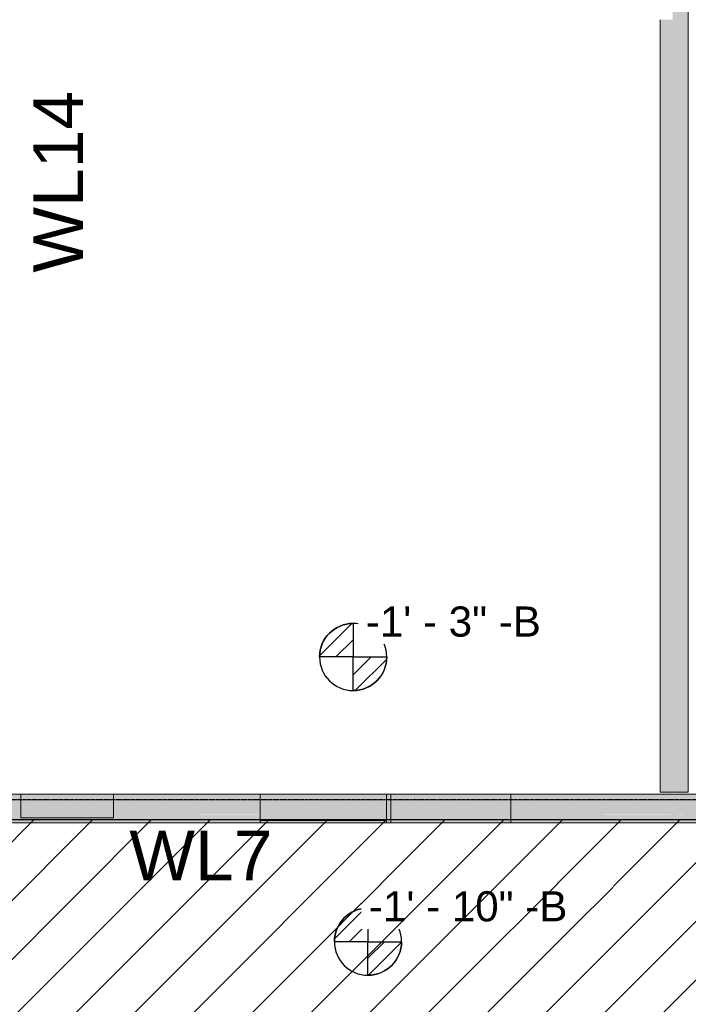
# Model space of a CAD drawing. Header units: inches. Extents: x -4126 to -1814, y 9773 to 12338.
# Tile 86 of 113: x -2710 to -2509, y 11222 to 11518. Entities that reach past the tile are written whole.
import ezdxf

# ---------------------------------------------------------------- set-up
doc = ezdxf.new("R2010")
doc.units = ezdxf.units.IN
doc.header["$MEASUREMENT"] = 0
doc.linetypes.add('Grid Line 1_2_', pattern=[0.875, 0.5, -0.125, 0.125, -0.125])
for name, color, linetype, lineweight in [('A-WALL', 113, 'Continuous', 13), ('G-ANNO-DIMS', 111, 'Continuous', 9), ('I-WALL', 2, 'Continuous', 13), ('S-GRID', 1, 'Continuous', 9)]:
    doc.layers.add(name, color=color, linetype=linetype, lineweight=lineweight)
doc.layers.add('LOAD_HATCH', color=8, linetype='Continuous')
doc.layers.add('loads', color=1, linetype='Continuous')
doc.styles.add('Arial', font='Arial.ttf', dxfattribs={"height": 18})
doc.styles.add('Arial_2', font='arial.ttf', dxfattribs={"height": 9.070866})
pattern_1 = [(315, (27.185, 117.982), (0.027577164, 0.027577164), [])]
pattern_2 = [(315, (27.138, 117.089), (0.027577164, 0.027577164), [])]

# ---------------------------------------------------------------- blocks, each defined once
blk = doc.blocks.new('CTR - 1st Phase - Shell_rvt-1-FRAMING PLAN - 1ST FLOOR')
at = {"layer": 'A-WALL', "lineweight": 5, "transparency": 33554585}
h = blk.add_hatch(color=13, dxfattribs=at)
h.paths.add_polyline_path([(-2637.74, 11276.29), (-2637.74, 11278.79), (-2681.85, 11278.79), (-2681.85, 11277.79), (-2709.72, 11277.79), (-2709.72, 11278.79), (-2720.25, 11278.79), (-2720.25, 11277.79), (-2748.12, 11277.79), (-2748.12, 11278.79), (-2772.51, 11278.79), (-2772.51, 11276.29), (-2681.85, 11276.29)], flags=0)
h.paths.add_polyline_path([(-3399.82, 11276.29), (-3399.82, 11278.79), (-3400.17, 11278.79), (-3400.17, 11276.29)], flags=0)
h.paths.add_polyline_path([(-3281.32, 11276.29), (-3281.32, 11278.79), (-3290.72, 11278.79), (-3290.72, 11276.29)], flags=0)
h.paths.add_polyline_path([(-3027.32, 11276.29), (-3021.92, 11276.29), (-3021.92, 11278.79), (-3027.32, 11278.79)], flags=0)
h.paths.add_polyline_path([(-2945.12, 11276.29), (-2867.19, 11276.29), (-2867.19, 11278.79), (-2945.12, 11278.79)], flags=0)
h.paths.add_polyline_path([(-2813.32, 11276.29), (-2810.54, 11276.29), (-2810.54, 11278.79), (-2813.32, 11278.79)], flags=0)
h.paths.add_polyline_path([(-2599.71, 11276.29), (-2598.39, 11276.29), (-2598.39, 11278.79), (-2599.71, 11278.79)], flags=0)
h.paths.add_polyline_path([(-2486.32, 11276.29), (-2445.74, 11276.29), (-2445.74, 11278.79), (-2486.32, 11278.79)], flags=0)
h.paths.add_polyline_path([(-2514.32, 11276.29), (-2514.32, 11278.79), (-2562.26, 11278.79), (-2562.26, 11276.29)], flags=0)
h.paths.add_polyline_path([(-2407.71, 11276.29), (-2348.79, 11276.29), (-2348.79, 11278.79), (-2407.71, 11278.79)], flags=0)
h.paths.add_polyline_path([(-2312.66, 11276.29), (-2311.34, 11276.29), (-2311.34, 11278.79), (-2312.66, 11278.79)], flags=0)
h.paths.add_polyline_path([(-2273.31, 11276.29), (-2187.32, 11276.29), (-2187.32, 11278.79), (-2273.31, 11278.79)], flags=0)
h.paths.add_polyline_path([(-3281.32, 11279.21), (-3281.32, 11279.64), (-3290.72, 11279.64), (-3290.72, 11279.21)], flags=0)
h.paths.add_polyline_path([(-3399.82, 11279.21), (-3399.82, 11279.64), (-3400.17, 11279.64), (-3400.17, 11279.21)], flags=0)
h.paths.add_polyline_path([(-2810.54, 11279.21), (-2810.54, 11279.64), (-2813.32, 11279.64), (-2813.32, 11279.21)], flags=0)
h.paths.add_polyline_path([(-2599.71, 11279.21), (-2598.39, 11279.21), (-2598.39, 11279.64), (-2599.71, 11279.64)], flags=0)
h.paths.add_polyline_path([(-2920.57, 11279.21), (-2867.19, 11279.21), (-2867.19, 11279.64), (-2945.12, 11279.64), (-2945.12, 11279.21)], flags=0)
h.paths.add_polyline_path([(-3021.92, 11279.21), (-3021.92, 11279.64), (-3027.32, 11279.64), (-3027.32, 11279.21)], flags=0)
h.paths.add_polyline_path([(-2486.32, 11279.21), (-2445.74, 11279.21), (-2445.74, 11279.64), (-2486.32, 11279.64)], flags=0)
h.paths.add_polyline_path([(-2772.51, 11279.21), (-2748.12, 11279.21), (-2748.12, 11279.64), (-2772.51, 11279.64)], flags=0)
h.paths.add_polyline_path([(-2187.32, 11279.21), (-2187.32, 11279.64), (-2273.31, 11279.64), (-2273.31, 11279.21)], flags=0)
h.paths.add_polyline_path([(-2681.85, 11279.21), (-2637.74, 11279.21), (-2637.74, 11279.64), (-2681.85, 11279.64)], flags=0)
h.paths.add_polyline_path([(-2514.32, 11279.21), (-2514.32, 11279.64), (-2562.26, 11279.64), (-2562.26, 11279.21)], flags=0)
h.paths.add_polyline_path([(-2709.72, 11279.21), (-2709.72, 11279.64), (-2720.25, 11279.64), (-2720.25, 11279.21)], flags=0)
h.paths.add_polyline_path([(-2311.34, 11279.21), (-2311.34, 11279.64), (-2312.66, 11279.64), (-2312.66, 11279.21)], flags=0)
h.paths.add_polyline_path([(-2407.71, 11279.21), (-2348.79, 11279.21), (-2348.79, 11279.64), (-2407.71, 11279.64)], flags=0)
h.paths.add_polyline_path([(-3399.82, 11280.03), (-3399.82, 11284.91), (-3400.17, 11284.91), (-3400.17, 11280.03)], flags=0)
h.paths.add_polyline_path([(-3290.72, 11280.03), (-3281.32, 11280.03), (-3281.32, 11284.91), (-3290.72, 11284.91)], flags=0)
h.paths.add_polyline_path([(-2912.07, 11280.03), (-2867.19, 11280.03), (-2867.19, 11284.91), (-2912.07, 11284.91), (-2912.07, 11284.29), (-2920.57, 11284.29), (-2920.57, 11284.91), (-2945.12, 11284.91), (-2945.12, 11280.03), (-2920.57, 11280.03)], flags=0)
h.paths.add_polyline_path([(-2813.32, 11280.03), (-2810.54, 11280.03), (-2810.54, 11284.91), (-2813.32, 11284.91)], flags=0)
h.paths.add_polyline_path([(-2187.32, 11280.03), (-2187.32, 11284.91), (-2273.31, 11284.91), (-2273.31, 11280.03)], flags=0)
h.paths.add_polyline_path([(-2748.12, 11280.03), (-2748.12, 11284.91), (-2772.51, 11284.91), (-2772.51, 11280.03)], flags=0)
h.paths.add_polyline_path([(-2407.71, 11280.03), (-2348.79, 11280.03), (-2348.79, 11284.91), (-2407.71, 11284.91)], flags=0)
h.paths.add_polyline_path([(-2709.72, 11280.03), (-2709.72, 11284.91), (-2720.25, 11284.91), (-2720.25, 11280.03)], flags=0)
h.paths.add_polyline_path([(-2312.66, 11280.03), (-2311.34, 11280.03), (-2311.34, 11284.91), (-2312.66, 11284.91)], flags=0)
h.paths.add_polyline_path([(-2637.74, 11280.03), (-2637.74, 11284.91), (-2681.85, 11284.91), (-2681.85, 11280.03)], flags=0)
h.paths.add_polyline_path([(-2598.39, 11280.03), (-2598.39, 11284.91), (-2599.71, 11284.91), (-2599.71, 11280.03)], flags=0)
h.paths.add_polyline_path([(-2486.32, 11280.03), (-2445.74, 11280.03), (-2445.74, 11284.91), (-2486.32, 11284.91)], flags=0)
h.paths.add_polyline_path([(-2514.32, 11280.03), (-2514.32, 11284.91), (-2562.26, 11284.91), (-2562.26, 11280.03)], flags=0)
h.paths.add_polyline_path([(-3027.32, 11280.03), (-3021.92, 11280.03), (-3021.92, 11284.91), (-3027.32, 11284.91)], flags=0)
h = blk.add_hatch(color=13, dxfattribs=at)
h.paths.add_polyline_path([(-2099.32, 11276.29), (-2096.82, 11276.29), (-2096.82, 11284.91), (-2138.91, 11284.91), (-2138.91, 11276.29), (-2105.45, 11276.29)], flags=0)
h.paths.add_polyline_path([(-3290.72, 11278.79), (-3281.32, 11278.83), (-3281.32, 11279.21), (-3290.72, 11279.21), (-3290.72, 11278.83)], flags=0)
h.paths.add_polyline_path([(-3399.82, 11278.79), (-3399.82, 11279.21), (-3400.17, 11279.21), (-3400.17, 11278.79)], flags=0)
h.paths.add_polyline_path([(-2867.19, 11278.79), (-2867.19, 11279.21), (-2945.12, 11279.21), (-2945.12, 11278.79)], flags=0)
h.paths.add_polyline_path([(-3021.92, 11278.79), (-3021.92, 11279.21), (-3027.32, 11279.21), (-3027.32, 11278.79)], flags=0)
h.paths.add_polyline_path([(-2681.85, 11278.79), (-2637.74, 11278.83), (-2637.74, 11279.21), (-2681.85, 11279.21), (-2681.85, 11278.83)], flags=0)
h.paths.add_polyline_path([(-2810.54, 11278.79), (-2810.54, 11279.21), (-2813.32, 11279.21), (-2813.32, 11278.79)], flags=0)
h.paths.add_polyline_path([(-2599.71, 11278.79), (-2598.39, 11278.83), (-2598.39, 11279.21), (-2599.71, 11279.21), (-2599.71, 11278.83)], flags=0)
h.paths.add_polyline_path([(-2562.26, 11278.79), (-2514.32, 11278.83), (-2514.32, 11279.21), (-2562.26, 11279.21), (-2562.26, 11278.83)], flags=0)
h.paths.add_polyline_path([(-2772.51, 11278.79), (-2748.12, 11278.83), (-2748.12, 11279.21), (-2772.51, 11279.21), (-2772.51, 11278.83)], flags=0)
h.paths.add_polyline_path([(-2709.72, 11278.79), (-2709.72, 11279.21), (-2720.25, 11279.21), (-2720.25, 11278.79)], flags=0)
h.paths.add_polyline_path([(-2348.79, 11278.79), (-2348.79, 11279.21), (-2407.71, 11279.21), (-2407.71, 11278.79)], flags=0)
h.paths.add_polyline_path([(-2187.32, 11278.79), (-2187.32, 11279.21), (-2273.31, 11279.21), (-2273.31, 11278.79)], flags=0)
h.paths.add_polyline_path([(-2451.17, 11278.79), (-2445.74, 11278.83), (-2445.74, 11279.21), (-2486.32, 11279.21), (-2486.32, 11278.79)], flags=0)
h.paths.add_polyline_path([(-2311.34, 11278.79), (-2311.34, 11279.21), (-2312.66, 11279.21), (-2312.66, 11278.79)], flags=0)
h = blk.add_hatch(color=13, dxfattribs=at)
h.paths.add_polyline_path([(-2510.32, 11276.29), (-2490.32, 11276.29), (-2490.32, 11284.91), (-2510.32, 11284.91), (-2510.32, 11278.79)], flags=0)
h.paths.add_polyline_path([(-2176.94, 11276.29), (-2176.94, 11284.91), (-2183.32, 11284.91), (-2183.32, 11276.29), (-2181.03, 11276.29)], flags=0)
h.paths.add_polyline_path([(-3161.32, 11276.29), (-3147.32, 11276.29), (-3147.32, 11284.91), (-3150.32, 11284.91), (-3150.36, 11279.39), (-3150.37, 11279.36), (-3150.52, 11279.23), (-3150.67, 11279.19), (-3158.06, 11279.21), (-3158.15, 11279.24), (-3158.28, 11279.39), (-3158.32, 11279.54), (-3158.32, 11284.91), (-3161.32, 11284.91), (-3161.32, 11278.79)], flags=0)
h.paths.add_polyline_path([(-2831.06, 11276.29), (-2818.32, 11276.29), (-2818.32, 11284.91), (-2823.32, 11284.91), (-2823.36, 11279.39), (-2823.37, 11279.36), (-2823.5, 11279.24), (-2823.67, 11279.19), (-2831.06, 11279.19), (-2831.06, 11278.79)], flags=0)
h.paths.add_polyline_path([(-3157.98, 11279.36), (-3150.58, 11279.39), (-3150.52, 11279.45), (-3150.5, 11279.54), (-3150.52, 11284.91), (-3158.15, 11284.91), (-3158.13, 11279.45), (-3158.06, 11279.39)], flags=0)
h.paths.add_polyline_path([(-2823.67, 11279.36), (-2823.58, 11279.39), (-2823.52, 11279.45), (-2823.5, 11279.54), (-2823.52, 11284.91), (-2831.06, 11284.91), (-2831.06, 11279.39), (-2830.98, 11279.36)], flags=0)
h = blk.add_hatch(color=13, dxfattribs=at)
h.paths.add_polyline_path([(-2813.32, 11276.29), (-2813.32, 11278.79), (-2818.32, 11278.79), (-2818.32, 11276.29), (-2814.11, 11276.29)], flags=0)
h.paths.add_polyline_path([(-2486.32, 11276.29), (-2486.32, 11278.79), (-2490.32, 11278.79), (-2490.32, 11276.29), (-2487.11, 11276.29)], flags=0)
h.paths.add_polyline_path([(-2183.32, 11276.29), (-2183.32, 11278.79), (-2187.32, 11278.79), (-2187.32, 11276.29), (-2186.54, 11276.29)], flags=0)
h.paths.add_polyline_path([(-2514.32, 11276.29), (-2510.32, 11276.29), (-2510.32, 11278.79), (-2514.32, 11278.79)], flags=0)
h.paths.add_polyline_path([(-2513.54, 11279.21), (-2510.32, 11279.21), (-2510.32, 11279.64), (-2514.32, 11279.64), (-2514.32, 11279.21)], flags=0)
h.paths.add_polyline_path([(-2490.32, 11279.21), (-2486.32, 11279.21), (-2486.32, 11279.64), (-2490.32, 11279.64)], flags=0)
h.paths.add_polyline_path([(-2818.32, 11279.21), (-2813.32, 11279.21), (-2813.32, 11279.64), (-2818.32, 11279.64)], flags=0)
h.paths.add_polyline_path([(-2187.32, 11279.21), (-2183.32, 11279.21), (-2183.32, 11279.64), (-2187.32, 11279.64)], flags=0)
h.paths.add_polyline_path([(-2510.32, 11280.03), (-2510.32, 11284.91), (-2514.32, 11284.91), (-2514.32, 11280.03), (-2513.54, 11280.03)], flags=0)
h.paths.add_polyline_path([(-2486.32, 11280.03), (-2486.32, 11284.91), (-2490.32, 11284.91), (-2490.32, 11280.03), (-2487.11, 11280.03)], flags=0)
h.paths.add_polyline_path([(-2187.32, 11280.03), (-2183.32, 11280.03), (-2183.32, 11284.91), (-2187.32, 11284.91)], flags=0)
h.paths.add_polyline_path([(-2813.32, 11280.03), (-2813.32, 11284.91), (-2818.32, 11284.91), (-2818.32, 11280.03), (-2814.11, 11280.03)], flags=0)
h = blk.add_hatch(color=13, dxfattribs=at)
h.paths.add_polyline_path([(-2709.72, 11277.79), (-2681.85, 11277.79), (-2681.85, 11278.79), (-2709.72, 11278.79)], flags=0)
h.paths.add_polyline_path([(-2681.85, 11279.21), (-2681.85, 11279.64), (-2709.72, 11279.64), (-2709.72, 11279.21)], flags=0)
h.paths.add_polyline_path([(-2709.72, 11280.03), (-2681.85, 11280.03), (-2681.85, 11284.91), (-2709.72, 11284.91)], flags=0)
h = blk.add_hatch(color=13, dxfattribs=at)
h.paths.add_polyline_path([(-2599.71, 11276.29), (-2599.71, 11278.79), (-2637.74, 11278.79), (-2637.74, 11276.29)], flags=0)
h.paths.add_polyline_path([(-2637.74, 11279.21), (-2599.71, 11279.21), (-2599.71, 11279.64), (-2637.74, 11279.64)], flags=0)
h.paths.add_polyline_path([(-2637.74, 11280.03), (-2599.71, 11280.03), (-2599.71, 11284.91), (-2637.74, 11284.91)], flags=0)
h = blk.add_hatch(color=13, dxfattribs=at)
h.paths.add_polyline_path([(-2586.24, 11276.29), (-2562.26, 11276.29), (-2562.26, 11278.79), (-2598.39, 11278.79), (-2598.39, 11276.29)], flags=0)
h.paths.add_polyline_path([(-2562.26, 11279.21), (-2562.26, 11279.64), (-2598.39, 11279.64), (-2598.39, 11279.21), (-2586.24, 11279.21)], flags=0)
h.paths.add_polyline_path([(-2598.39, 11280.03), (-2562.26, 11280.03), (-2562.26, 11284.91), (-2598.39, 11284.91)], flags=0)
h = blk.add_hatch(color=13, dxfattribs=at)
h.paths.add_polyline_path([(-3281.32, 11279.64), (-3281.32, 11280.03), (-3290.72, 11280.03), (-3290.72, 11279.64)], flags=0)
h.paths.add_polyline_path([(-3399.82, 11279.64), (-3399.82, 11280.03), (-3400.17, 11280.03), (-3400.17, 11279.64)], flags=0)
h.paths.add_polyline_path([(-2311.34, 11279.64), (-2311.34, 11280.03), (-2312.66, 11280.03), (-2312.66, 11279.64)], flags=0)
h.paths.add_polyline_path([(-2273.31, 11279.64), (-2187.32, 11279.64), (-2187.32, 11280.03), (-2273.31, 11280.03)], flags=0)
h.paths.add_polyline_path([(-2407.71, 11279.64), (-2348.79, 11279.64), (-2348.79, 11280.03), (-2407.71, 11280.03)], flags=0)
h.paths.add_polyline_path([(-3021.92, 11279.64), (-3021.92, 11280.03), (-3027.32, 11280.03), (-3027.32, 11279.64)], flags=0)
h.paths.add_polyline_path([(-2945.12, 11279.64), (-2867.19, 11279.64), (-2867.19, 11280.03), (-2945.12, 11280.03)], flags=0)
h.paths.add_polyline_path([(-2445.74, 11279.64), (-2445.74, 11280.03), (-2486.32, 11280.03), (-2486.32, 11279.64), (-2451.17, 11279.64)], flags=0)
h.paths.add_polyline_path([(-2514.32, 11279.64), (-2514.32, 11280.03), (-2562.26, 11280.03), (-2562.26, 11279.64)], flags=0)
h.paths.add_polyline_path([(-2599.71, 11279.64), (-2598.39, 11279.64), (-2598.39, 11280.03), (-2599.71, 11280.03)], flags=0)
h.paths.add_polyline_path([(-2813.32, 11279.64), (-2810.54, 11279.64), (-2810.54, 11280.03), (-2813.32, 11280.03)], flags=0)
h.paths.add_polyline_path([(-2748.12, 11279.64), (-2748.12, 11280.03), (-2772.51, 11280.03), (-2772.51, 11279.64)], flags=0)
h.paths.add_polyline_path([(-2637.74, 11279.64), (-2637.74, 11280.03), (-2681.85, 11280.03), (-2681.85, 11279.64)], flags=0)
h.paths.add_polyline_path([(-2720.25, 11279.64), (-2709.72, 11279.64), (-2709.72, 11280.03), (-2720.25, 11280.03)], flags=0)
h = blk.add_hatch(color=13, dxfattribs=at)
h.paths.add_polyline_path([(-2813.32, 11279.64), (-2813.32, 11280.03), (-2818.32, 11280.03), (-2818.32, 11279.64), (-2814.11, 11279.64)], flags=0)
h.paths.add_polyline_path([(-2183.32, 11279.64), (-2183.32, 11280.03), (-2187.32, 11280.03), (-2187.32, 11279.64), (-2186.54, 11279.64)], flags=0)
h.paths.add_polyline_path([(-2486.32, 11279.64), (-2486.32, 11280.03), (-2490.32, 11280.03), (-2490.32, 11279.64), (-2487.11, 11279.64)], flags=0)
h.paths.add_polyline_path([(-2510.32, 11279.64), (-2510.32, 11280.03), (-2514.32, 11280.03), (-2514.32, 11279.64), (-2513.54, 11279.64)], flags=0)
for points in [[(-2681.85, 11279.64), (-2681.85, 11280.03), (-2709.72, 11280.03), (-2709.72, 11279.64)], [(-2599.71, 11279.64), (-2599.71, 11280.03), (-2637.74, 11280.03), (-2637.74, 11279.64)], [(-2586.24, 11279.64), (-2562.26, 11279.64), (-2562.26, 11280.03), (-2598.39, 11280.03), (-2598.39, 11279.64)], [(-2681.85, 11278.79), (-2681.85, 11279.21), (-2709.72, 11279.21), (-2709.72, 11278.79)], [(-2599.71, 11278.79), (-2599.71, 11279.21), (-2637.74, 11279.21), (-2637.74, 11278.79)], [(-2562.26, 11278.79), (-2562.26, 11279.21), (-2598.39, 11279.21), (-2598.39, 11278.79), (-2586.24, 11278.79)]]:
    blk.add_hatch(color=13, dxfattribs=at).paths.add_polyline_path(points, flags=0)
h = blk.add_hatch(color=13, dxfattribs=at)
h.paths.add_polyline_path([(-2813.32, 11278.79), (-2813.32, 11279.21), (-2818.32, 11279.21), (-2818.32, 11278.79), (-2814.11, 11278.79)], flags=0)
h.paths.add_polyline_path([(-2514.32, 11278.79), (-2510.32, 11278.83), (-2510.32, 11279.21), (-2514.32, 11279.21), (-2514.32, 11278.83)], flags=0)
h.paths.add_polyline_path([(-2186.54, 11278.79), (-2183.32, 11278.83), (-2183.32, 11279.21), (-2187.32, 11279.21), (-2187.32, 11278.79)], flags=0)
h.paths.add_polyline_path([(-2490.32, 11278.79), (-2486.32, 11278.83), (-2486.32, 11279.21), (-2490.32, 11279.21), (-2490.32, 11278.83)], flags=0)
at = {"layer": 'A-WALL', "color": 9}
for p, q in [((-2514.32, 11284.91), (-2813.32, 11284.91)), ((-2510.32, 11284.91), (-2514.32, 11284.91)), ((-2490.32, 11284.91), (-2510.32, 11284.91)), ((-2813.32, 11276.29), (-2514.32, 11276.29)), ((-2514.32, 11276.29), (-2510.32, 11276.29)), ((-2510.32, 11276.29), (-2490.32, 11276.29))]:
    blk.add_line(p, q, dxfattribs=at)
at = {"layer": 'A-WALL', "color": 33}
for p, q in [((-2720.25, 11284.91), (-2709.72, 11284.91)), ((-2709.72, 11284.91), (-2681.85, 11284.91)), ((-2681.85, 11284.91), (-2709.72, 11284.91)), ((-2709.72, 11280.03), (-2709.72, 11284.91)), ((-2709.72, 11284.91), (-2709.72, 11280.03)), ((-2681.85, 11284.91), (-2637.74, 11284.91)), ((-2681.85, 11284.91), (-2681.85, 11280.03)), ((-2681.85, 11284.91), (-2681.85, 11280.03)), ((-2599.71, 11284.91), (-2637.74, 11284.91)), ((-2637.74, 11284.91), (-2599.71, 11284.91)), ((-2637.74, 11280.03), (-2637.74, 11284.91)), ((-2637.74, 11284.91), (-2637.74, 11280.03)), ((-2599.71, 11284.91), (-2598.39, 11284.91)), ((-2599.71, 11280.03), (-2599.71, 11284.91)), ((-2599.71, 11284.91), (-2599.71, 11280.03)), ((-2598.39, 11284.91), (-2562.26, 11284.91)), ((-2562.26, 11284.91), (-2598.39, 11284.91)), ((-2598.39, 11284.91), (-2598.39, 11280.03)), ((-2598.39, 11280.03), (-2598.39, 11284.91)), ((-2562.26, 11284.91), (-2514.32, 11284.91)), ((-2562.26, 11280.03), (-2562.26, 11284.91)), ((-2562.26, 11280.03), (-2562.26, 11284.91)), ((-2709.72, 11279.21), (-2709.72, 11279.64)), ((-2709.72, 11279.64), (-2709.72, 11279.21)), ((-2709.72, 11277.79), (-2709.72, 11278.79)), ((-2709.72, 11278.79), (-2709.72, 11277.79)), ((-2709.72, 11277.79), (-2681.85, 11277.79)), ((-2681.85, 11277.79), (-2709.72, 11277.79)), ((-2681.85, 11279.64), (-2681.85, 11279.21)), ((-2681.85, 11279.64), (-2681.85, 11279.21)), ((-2681.85, 11278.79), (-2681.85, 11277.79)), ((-2681.85, 11278.79), (-2681.85, 11277.79)), ((-2637.74, 11279.21), (-2637.74, 11279.64)), ((-2637.74, 11279.64), (-2637.74, 11279.21)), ((-2637.74, 11277.04), (-2637.74, 11278.79)), ((-2637.74, 11278.79), (-2637.74, 11276.29)), ((-2599.71, 11277.04), (-2637.74, 11277.04)), ((-2637.74, 11277.04), (-2599.71, 11277.04)), ((-2637.74, 11277.04), (-2637.74, 11276.29)), ((-2599.71, 11279.21), (-2599.71, 11279.64)), ((-2599.71, 11279.64), (-2599.71, 11279.21)), ((-2599.71, 11276.29), (-2599.71, 11278.79)), ((-2599.71, 11278.79), (-2599.71, 11277.04)), ((-2599.71, 11277.04), (-2599.71, 11276.29)), ((-2598.39, 11279.64), (-2598.39, 11279.21)), ((-2598.39, 11279.21), (-2598.39, 11279.64)), ((-2598.39, 11278.79), (-2598.39, 11276.29)), ((-2598.39, 11276.29), (-2598.39, 11278.79)), ((-2562.26, 11279.21), (-2562.26, 11279.64)), ((-2562.26, 11279.21), (-2562.26, 11279.64)), ((-2562.26, 11276.29), (-2562.26, 11278.79)), ((-2562.26, 11276.29), (-2562.26, 11278.79)), ((-2637.74, 11276.29), (-2772.51, 11276.29)), ((-2637.74, 11276.29), (-2599.71, 11276.29)), ((-2599.71, 11276.29), (-2637.74, 11276.29)), ((-2598.39, 11276.29), (-2599.71, 11276.29)), ((-2598.39, 11276.29), (-2562.26, 11276.29)), ((-2562.26, 11276.29), (-2598.39, 11276.29)), ((-2514.32, 11276.29), (-2562.26, 11276.29))]:
    blk.add_line(p, q, dxfattribs=at)
at = {"layer": 'A-WALL', "color": 23}
for p, q in [((-2709.72, 11284.91), (-2681.85, 11284.91)), ((-2637.74, 11284.91), (-2599.71, 11284.91)), ((-2598.39, 11284.91), (-2562.26, 11284.91)), ((-2599.71, 11276.29), (-2637.74, 11276.29)), ((-2562.26, 11276.29), (-2598.39, 11276.29))]:
    blk.add_line(p, q, dxfattribs=at)
at = {"layer": 'A-WALL', "color": 253}
for p, q in [((-2514.32, 11284.91), (-2510.32, 11284.91)), ((-2510.32, 11284.91), (-2490.32, 11284.91)), ((-2709.72, 11279.64), (-2709.72, 11280.03)), ((-2709.72, 11280.03), (-2709.72, 11279.64)), ((-2681.85, 11280.03), (-2681.85, 11279.64)), ((-2681.85, 11280.03), (-2681.85, 11279.64)), ((-2637.74, 11279.64), (-2637.74, 11280.03)), ((-2637.74, 11280.03), (-2637.74, 11279.64)), ((-2599.71, 11279.64), (-2599.71, 11280.03)), ((-2599.71, 11280.03), (-2599.71, 11279.64)), ((-2598.39, 11280.03), (-2598.39, 11279.64)), ((-2598.39, 11279.64), (-2598.39, 11280.03)), ((-2562.26, 11279.64), (-2562.26, 11280.03)), ((-2562.26, 11279.64), (-2562.26, 11280.03)), ((-2709.72, 11278.83), (-2709.72, 11279.21)), ((-2709.72, 11279.21), (-2709.72, 11278.83)), ((-2681.85, 11279.21), (-2681.85, 11278.83)), ((-2681.85, 11279.21), (-2681.85, 11278.83)), ((-2637.74, 11278.83), (-2637.74, 11279.21)), ((-2637.74, 11279.21), (-2637.74, 11278.83)), ((-2599.71, 11278.83), (-2599.71, 11279.21)), ((-2599.71, 11279.21), (-2599.71, 11278.83)), ((-2598.39, 11279.21), (-2598.39, 11278.83)), ((-2598.39, 11278.83), (-2598.39, 11279.21)), ((-2562.26, 11278.83), (-2562.26, 11279.21)), ((-2562.26, 11278.83), (-2562.26, 11279.21)), ((-2510.32, 11276.29), (-2514.32, 11276.29)), ((-2490.32, 11276.29), (-2510.32, 11276.29))]:
    blk.add_line(p, q, dxfattribs=at)
blk = doc.blocks.new('CTR - 1st Phase - Common Walls_rvt-1-FRAMING PLAN - 1ST FLOOR')
at = {"layer": 'I-WALL', "lineweight": 5, "transparency": 33554585}
h = blk.add_hatch(color=8, dxfattribs=at)
h.paths.add_polyline_path([(-2517.37, 11285.54), (-2514.32, 11285.54), (-2514.32, 11325.43), (-2517.37, 11325.43)], flags=0)
h.paths.add_polyline_path([(-2517.37, 11325.82), (-2514.32, 11325.82), (-2514.32, 11326.25), (-2517.37, 11326.25)], flags=0)
h.paths.add_polyline_path([(-2517.37, 11327.09), (-2514.32, 11327.09), (-2514.32, 11327.52), (-2517.37, 11327.52)], flags=0)
h.paths.add_polyline_path([(-2514.32, 11327.91), (-2514.32, 11373.31), (-2517.37, 11373.31), (-2517.37, 11327.91)], flags=0)
h.paths.add_polyline_path([(-2517.37, 11373.71), (-2514.32, 11373.71), (-2514.32, 11374.14), (-2517.37, 11374.14)], flags=0)
h.paths.add_polyline_path([(-2517.37, 11374.97), (-2514.32, 11374.97), (-2514.32, 11375.4), (-2517.37, 11375.4)], flags=0)
h.paths.add_polyline_path([(-2514.32, 11375.79), (-2514.32, 11421.19), (-2517.37, 11421.19), (-2517.37, 11375.79)], flags=0)
h.paths.add_polyline_path([(-2514.32, 11421.59), (-2514.32, 11422.02), (-2517.37, 11422.02), (-2517.37, 11421.59)], flags=0)
h.paths.add_polyline_path([(-2517.37, 11422.85), (-2514.32, 11422.85), (-2514.32, 11423.28), (-2517.37, 11423.28)], flags=0)
h.paths.add_polyline_path([(-2514.32, 11423.68), (-2514.32, 11469.08), (-2517.37, 11469.08), (-2517.37, 11423.68)], flags=0)
h.paths.add_polyline_path([(-2517.37, 11469.47), (-2514.32, 11469.47), (-2514.32, 11469.9), (-2517.37, 11469.9)], flags=0)
h.paths.add_polyline_path([(-2517.37, 11470.73), (-2514.32, 11470.73), (-2514.32, 11471.16), (-2517.37, 11471.16)], flags=0)
h.paths.add_polyline_path([(-2514.32, 11471.56), (-2514.32, 11516.96), (-2517.37, 11516.96), (-2517.37, 11471.56)], flags=0)
h.paths.add_polyline_path([(-2517.37, 11517.35), (-2514.32, 11517.35), (-2514.32, 11517.78), (-2517.37, 11517.78)], flags=0)
h.paths.add_polyline_path([(-2517.37, 11547.19), (-2508.87, 11547.19), (-2508.87, 11640.61), (-2517.37, 11640.61), (-2517.37, 11600.65)], flags=0)
h = blk.add_hatch(color=8, dxfattribs=at)
h.paths.add_polyline_path([(-2514.32, 11285.54), (-2513.54, 11285.54), (-2513.54, 11325.43), (-2514.32, 11325.43)], flags=0)
h.paths.add_polyline_path([(-2513.54, 11325.82), (-2513.54, 11326.25), (-2514.32, 11326.25), (-2514.32, 11325.82)], flags=0)
h.paths.add_polyline_path([(-2514.32, 11327.09), (-2513.54, 11327.09), (-2513.54, 11327.52), (-2514.32, 11327.52)], flags=0)
h.paths.add_polyline_path([(-2513.54, 11327.91), (-2513.54, 11373.31), (-2514.32, 11373.31), (-2514.32, 11327.91)], flags=0)
h.paths.add_polyline_path([(-2514.32, 11373.71), (-2513.54, 11373.71), (-2513.54, 11374.14), (-2514.32, 11374.14)], flags=0)
h.paths.add_polyline_path([(-2513.54, 11374.97), (-2513.54, 11375.4), (-2514.32, 11375.4), (-2514.32, 11374.97)], flags=0)
h.paths.add_polyline_path([(-2514.32, 11375.79), (-2513.54, 11375.79), (-2513.54, 11421.19), (-2514.32, 11421.19)], flags=0)
h.paths.add_polyline_path([(-2513.54, 11421.59), (-2513.54, 11422.02), (-2514.32, 11422.02), (-2514.32, 11421.59)], flags=0)
h.paths.add_polyline_path([(-2513.54, 11422.85), (-2513.54, 11423.28), (-2514.32, 11423.28), (-2514.32, 11422.85)], flags=0)
h.paths.add_polyline_path([(-2513.54, 11423.68), (-2513.54, 11469.08), (-2514.32, 11469.08), (-2514.32, 11423.68)], flags=0)
h.paths.add_polyline_path([(-2514.32, 11469.47), (-2513.54, 11469.47), (-2513.54, 11469.9), (-2514.32, 11469.9)], flags=0)
h.paths.add_polyline_path([(-2513.54, 11470.73), (-2513.54, 11471.16), (-2514.32, 11471.16), (-2514.32, 11470.73)], flags=0)
h.paths.add_polyline_path([(-2513.54, 11471.56), (-2513.54, 11516.96), (-2514.32, 11516.96), (-2514.32, 11471.56)], flags=0)
h.paths.add_polyline_path([(-2514.32, 11517.35), (-2513.54, 11517.35), (-2513.54, 11517.78), (-2514.32, 11517.78)], flags=0)
h.paths.add_polyline_path([(-2508.87, 11546.4), (-2508.87, 11547.19), (-2517.37, 11547.19), (-2517.37, 11546.4), (-2510.32, 11546.4)], flags=0)
h = blk.add_hatch(color=8, dxfattribs=at)
h.paths.add_polyline_path([(-2513.54, 11285.54), (-2510.32, 11285.54), (-2510.32, 11325.43), (-2513.54, 11325.43)], flags=0)
h.paths.add_polyline_path([(-2513.54, 11325.82), (-2510.32, 11325.82), (-2510.32, 11326.25), (-2513.54, 11326.25)], flags=0)
h.paths.add_polyline_path([(-2513.54, 11327.09), (-2510.32, 11327.09), (-2510.32, 11327.52), (-2513.54, 11327.52)], flags=0)
h.paths.add_polyline_path([(-2513.54, 11327.91), (-2510.32, 11327.91), (-2510.32, 11373.31), (-2513.54, 11373.31), (-2513.54, 11342.32)], flags=0)
h.paths.add_polyline_path([(-2513.54, 11373.71), (-2510.32, 11373.71), (-2510.32, 11374.14), (-2513.54, 11374.14)], flags=0)
h.paths.add_polyline_path([(-2510.32, 11374.97), (-2510.32, 11375.4), (-2513.54, 11375.4), (-2513.54, 11374.97)], flags=0)
h.paths.add_polyline_path([(-2513.54, 11375.79), (-2510.32, 11375.79), (-2510.32, 11421.19), (-2513.54, 11421.19)], flags=0)
h.paths.add_polyline_path([(-2510.32, 11421.59), (-2510.32, 11422.02), (-2513.54, 11422.02), (-2513.54, 11421.59)], flags=0)
h.paths.add_polyline_path([(-2513.54, 11422.85), (-2510.32, 11422.85), (-2510.32, 11423.28), (-2513.54, 11423.28)], flags=0)
h.paths.add_polyline_path([(-2510.32, 11423.68), (-2510.32, 11469.08), (-2513.54, 11469.08), (-2513.54, 11423.68)], flags=0)
h.paths.add_polyline_path([(-2513.54, 11469.47), (-2510.32, 11469.47), (-2510.32, 11469.9), (-2513.54, 11469.9)], flags=0)
h.paths.add_polyline_path([(-2510.32, 11470.73), (-2510.32, 11471.16), (-2513.54, 11471.16), (-2513.54, 11470.73)], flags=0)
h.paths.add_polyline_path([(-2513.54, 11471.56), (-2510.32, 11471.56), (-2510.32, 11516.96), (-2513.54, 11516.96), (-2513.54, 11514.54)], flags=0)
h.paths.add_polyline_path([(-2513.54, 11517.35), (-2510.32, 11517.35), (-2510.32, 11517.78), (-2513.54, 11517.78)], flags=0)
h.paths.add_polyline_path([(-2508.87, 11542.19), (-2508.87, 11546.4), (-2517.37, 11546.4), (-2517.37, 11542.19), (-2510.32, 11542.19)], flags=0)
h = blk.add_hatch(color=8, dxfattribs=at)
h.paths.add_polyline_path([(-2508.87, 11285.54), (-2508.87, 11523.19), (-2513.54, 11523.19), (-2513.54, 11518.2), (-2510.32, 11518.16), (-2510.32, 11285.54)], flags=0)
h.paths.add_polyline_path([(-2517.37, 11523.98), (-2508.87, 11523.98), (-2508.87, 11542.19), (-2517.37, 11542.19)], flags=0)
h = blk.add_hatch(color=8, dxfattribs=at)
h.paths.add_polyline_path([(-2514.32, 11326.25), (-2514.32, 11327.09), (-2517.37, 11327.09), (-2517.37, 11326.25)], flags=0)
h.paths.add_polyline_path([(-2514.32, 11374.14), (-2514.32, 11374.97), (-2517.37, 11374.97), (-2517.37, 11374.14)], flags=0)
h.paths.add_polyline_path([(-2514.32, 11422.02), (-2514.32, 11422.85), (-2517.37, 11422.85), (-2517.37, 11422.02)], flags=0)
h.paths.add_polyline_path([(-2514.32, 11469.9), (-2514.32, 11470.73), (-2517.37, 11470.73), (-2517.37, 11469.9)], flags=0)
h.paths.add_polyline_path([(-2517.37, 11517.78), (-2514.32, 11517.78), (-2514.32, 11518.2), (-2517.37, 11518.16)], flags=0)
h = blk.add_hatch(color=8, dxfattribs=at)
h.paths.add_polyline_path([(-2514.32, 11325.43), (-2514.32, 11325.82), (-2517.37, 11325.82), (-2517.37, 11325.43)], flags=0)
h.paths.add_polyline_path([(-2514.32, 11327.52), (-2514.32, 11327.91), (-2517.37, 11327.91), (-2517.37, 11327.52)], flags=0)
h.paths.add_polyline_path([(-2517.37, 11373.31), (-2514.32, 11373.31), (-2514.32, 11373.71), (-2517.37, 11373.71)], flags=0)
h.paths.add_polyline_path([(-2517.37, 11375.4), (-2514.32, 11375.4), (-2514.32, 11375.79), (-2517.37, 11375.79)], flags=0)
h.paths.add_polyline_path([(-2514.32, 11421.19), (-2514.32, 11421.59), (-2517.37, 11421.59), (-2517.37, 11421.19)], flags=0)
h.paths.add_polyline_path([(-2514.32, 11423.28), (-2514.32, 11423.68), (-2517.37, 11423.68), (-2517.37, 11423.28)], flags=0)
h.paths.add_polyline_path([(-2514.32, 11469.08), (-2514.32, 11469.47), (-2517.37, 11469.47), (-2517.37, 11469.08)], flags=0)
h.paths.add_polyline_path([(-2517.37, 11471.16), (-2514.32, 11471.16), (-2514.32, 11471.56), (-2517.37, 11471.56)], flags=0)
h.paths.add_polyline_path([(-2517.37, 11516.96), (-2514.32, 11516.96), (-2514.32, 11517.35), (-2517.37, 11517.35)], flags=0)
h = blk.add_hatch(color=8, dxfattribs=at)
h.paths.add_polyline_path([(-2513.54, 11326.25), (-2513.54, 11327.09), (-2514.32, 11327.09), (-2514.32, 11326.25)], flags=0)
h.paths.add_polyline_path([(-2513.54, 11374.14), (-2513.54, 11374.97), (-2514.32, 11374.97), (-2514.32, 11374.14)], flags=0)
h.paths.add_polyline_path([(-2513.54, 11422.02), (-2513.54, 11422.85), (-2514.32, 11422.85), (-2514.32, 11422.02)], flags=0)
h.paths.add_polyline_path([(-2513.54, 11469.9), (-2513.54, 11470.73), (-2514.32, 11470.73), (-2514.32, 11469.9)], flags=0)
h.paths.add_polyline_path([(-2513.54, 11517.78), (-2513.54, 11518.2), (-2514.32, 11518.16), (-2514.32, 11517.78)], flags=0)
h = blk.add_hatch(color=8, dxfattribs=at)
h.paths.add_polyline_path([(-2513.54, 11325.43), (-2513.54, 11325.82), (-2514.32, 11325.82), (-2514.32, 11325.43)], flags=0)
h.paths.add_polyline_path([(-2513.54, 11327.52), (-2513.54, 11327.91), (-2514.32, 11327.91), (-2514.32, 11327.52)], flags=0)
h.paths.add_polyline_path([(-2514.32, 11373.31), (-2513.54, 11373.31), (-2513.54, 11373.71), (-2514.32, 11373.71)], flags=0)
h.paths.add_polyline_path([(-2514.32, 11375.4), (-2513.54, 11375.4), (-2513.54, 11375.79), (-2514.32, 11375.79)], flags=0)
h.paths.add_polyline_path([(-2513.54, 11421.19), (-2513.54, 11421.59), (-2514.32, 11421.59), (-2514.32, 11421.19)], flags=0)
h.paths.add_polyline_path([(-2513.54, 11423.28), (-2513.54, 11423.68), (-2514.32, 11423.68), (-2514.32, 11423.28)], flags=0)
h.paths.add_polyline_path([(-2513.54, 11469.08), (-2513.54, 11469.47), (-2514.32, 11469.47), (-2514.32, 11469.08)], flags=0)
h.paths.add_polyline_path([(-2514.32, 11471.16), (-2513.54, 11471.16), (-2513.54, 11471.56), (-2514.32, 11471.56)], flags=0)
h.paths.add_polyline_path([(-2514.32, 11516.96), (-2513.54, 11516.96), (-2513.54, 11517.35), (-2514.32, 11517.35)], flags=0)
h = blk.add_hatch(color=8, dxfattribs=at)
h.paths.add_polyline_path([(-2510.32, 11326.25), (-2510.32, 11327.09), (-2513.54, 11327.09), (-2513.54, 11326.25)], flags=0)
h.paths.add_polyline_path([(-2510.32, 11374.14), (-2510.32, 11374.97), (-2513.54, 11374.97), (-2513.54, 11374.14)], flags=0)
h.paths.add_polyline_path([(-2510.32, 11422.02), (-2510.32, 11422.85), (-2513.54, 11422.85), (-2513.54, 11422.02)], flags=0)
h.paths.add_polyline_path([(-2510.32, 11469.9), (-2510.32, 11470.73), (-2513.54, 11470.73), (-2513.54, 11469.9)], flags=0)
h.paths.add_polyline_path([(-2510.32, 11517.78), (-2510.32, 11518.2), (-2513.54, 11518.16), (-2513.54, 11517.78)], flags=0)
h = blk.add_hatch(color=8, dxfattribs=at)
h.paths.add_polyline_path([(-2513.54, 11325.43), (-2510.32, 11325.43), (-2510.32, 11325.82), (-2513.54, 11325.82)], flags=0)
h.paths.add_polyline_path([(-2510.32, 11327.52), (-2510.32, 11327.91), (-2513.54, 11327.91), (-2513.54, 11327.52)], flags=0)
h.paths.add_polyline_path([(-2510.32, 11373.31), (-2510.32, 11373.71), (-2513.54, 11373.71), (-2513.54, 11373.31)], flags=0)
h.paths.add_polyline_path([(-2513.54, 11375.4), (-2510.32, 11375.4), (-2510.32, 11375.79), (-2513.54, 11375.79)], flags=0)
h.paths.add_polyline_path([(-2510.32, 11421.19), (-2510.32, 11421.59), (-2513.54, 11421.59), (-2513.54, 11421.19)], flags=0)
h.paths.add_polyline_path([(-2513.54, 11423.28), (-2510.32, 11423.28), (-2510.32, 11423.68), (-2513.54, 11423.68)], flags=0)
h.paths.add_polyline_path([(-2513.54, 11469.08), (-2510.32, 11469.08), (-2510.32, 11469.47), (-2513.54, 11469.47)], flags=0)
h.paths.add_polyline_path([(-2510.32, 11471.16), (-2510.32, 11471.56), (-2513.54, 11471.56), (-2513.54, 11471.16)], flags=0)
h.paths.add_polyline_path([(-2510.32, 11516.96), (-2510.32, 11517.35), (-2513.54, 11517.35), (-2513.54, 11516.96)], flags=0)
at = {"layer": 'I-WALL', "color": 253}
for p, q in [((-2508.87, 11523.19), (-2508.87, 11285.54)), ((-2517.37, 11517.78), (-2517.37, 11518.16)), ((-2517.37, 11517.35), (-2517.37, 11517.78)), ((-2517.37, 11516.96), (-2517.37, 11517.35)), ((-2517.37, 11471.56), (-2517.37, 11516.96)), ((-2517.37, 11471.16), (-2517.37, 11471.56)), ((-2517.37, 11470.73), (-2517.37, 11471.16)), ((-2517.37, 11470.36), (-2517.37, 11470.73)), ((-2517.37, 11469.9), (-2517.37, 11470.28)), ((-2517.37, 11469.47), (-2517.37, 11469.9)), ((-2517.37, 11469.08), (-2517.37, 11469.47)), ((-2517.37, 11423.68), (-2517.37, 11469.08)), ((-2517.37, 11423.28), (-2517.37, 11423.68)), ((-2517.37, 11422.85), (-2517.37, 11423.28)), ((-2517.37, 11422.48), (-2517.37, 11422.85)), ((-2517.37, 11422.02), (-2517.37, 11422.39)), ((-2517.37, 11421.59), (-2517.37, 11422.02)), ((-2517.37, 11421.19), (-2517.37, 11421.59)), ((-2517.37, 11375.79), (-2517.37, 11421.19)), ((-2517.37, 11375.4), (-2517.37, 11375.79)), ((-2517.37, 11374.97), (-2517.37, 11375.4)), ((-2517.37, 11374.59), (-2517.37, 11374.97)), ((-2517.37, 11374.14), (-2517.37, 11374.51)), ((-2517.37, 11373.71), (-2517.37, 11374.14)), ((-2517.37, 11373.31), (-2517.37, 11373.71)), ((-2517.37, 11327.91), (-2517.37, 11373.31)), ((-2517.37, 11327.52), (-2517.37, 11327.91)), ((-2517.37, 11327.09), (-2517.37, 11327.52)), ((-2517.37, 11326.71), (-2517.37, 11327.09)), ((-2517.37, 11326.25), (-2517.37, 11326.63)), ((-2517.37, 11325.82), (-2517.37, 11326.25)), ((-2517.37, 11325.43), (-2517.37, 11325.82)), ((-2517.37, 11285.54), (-2517.37, 11325.43)), ((-2514.32, 11285.54), (-2517.37, 11285.54)), ((-2513.54, 11285.54), (-2514.32, 11285.54)), ((-2510.32, 11285.54), (-2513.54, 11285.54)), ((-2508.87, 11285.54), (-2510.32, 11285.54))]:
    blk.add_line(p, q, dxfattribs=at)
at = {"layer": 'I-WALL', "color": 9}
for p, q in [((-2508.87, 11285.54), (-2508.87, 11523.19)), ((-2517.37, 11518.16), (-2517.37, 11517.35)), ((-2517.37, 11517.35), (-2517.37, 11516.96)), ((-2517.37, 11516.96), (-2517.37, 11471.56)), ((-2517.37, 11471.56), (-2517.37, 11471.16)), ((-2517.37, 11471.16), (-2517.37, 11470.36)), ((-2517.37, 11470.28), (-2517.37, 11469.47)), ((-2517.37, 11469.47), (-2517.37, 11469.08)), ((-2517.37, 11469.08), (-2517.37, 11423.68)), ((-2517.37, 11423.68), (-2517.37, 11423.28)), ((-2517.37, 11423.28), (-2517.37, 11422.48)), ((-2517.37, 11422.39), (-2517.37, 11421.59)), ((-2517.37, 11421.59), (-2517.37, 11421.19)), ((-2517.37, 11421.19), (-2517.37, 11375.79)), ((-2517.37, 11375.79), (-2517.37, 11375.4)), ((-2517.37, 11375.4), (-2517.37, 11374.59)), ((-2517.37, 11374.51), (-2517.37, 11373.71)), ((-2517.37, 11373.71), (-2517.37, 11373.31)), ((-2517.37, 11373.31), (-2517.37, 11327.91)), ((-2517.37, 11327.91), (-2517.37, 11327.52)), ((-2517.37, 11327.52), (-2517.37, 11326.71)), ((-2517.37, 11326.63), (-2517.37, 11325.82)), ((-2517.37, 11325.82), (-2517.37, 11325.43)), ((-2517.37, 11325.43), (-2517.37, 11285.54)), ((-2514.32, 11285.54), (-2517.37, 11285.54)), ((-2510.32, 11285.54), (-2514.32, 11285.54)), ((-2508.87, 11285.54), (-2510.32, 11285.54))]:
    blk.add_line(p, q, dxfattribs=at)
blk = doc.blocks.new('Spot Elevations - Símbolo de cota horizontal-V256-FRAMING PLAN - 1ST FLOOR')
at = {"layer": 'G-ANNO-DIMS'}
h = blk.add_hatch(dxfattribs=at)
h.set_pattern_fill('FP_61', color=256, style=0, pattern_type=2)
h.set_pattern_definition(pattern_1)
edge = h.paths.add_edge_path(flags=0)
edge.add_arc((0, 0), 0.1053, 0, 90, ccw=False)
edge.add_line((0.1053, 0), (0, 0))
edge.add_line((0, 0), (0, 0.1053))
h = blk.add_hatch(dxfattribs=at)
h.set_pattern_fill('FP_61', color=256, style=0, pattern_type=2)
h.set_pattern_definition(pattern_1)
edge = h.paths.add_edge_path(flags=0)
edge.add_arc((0, 0), 0.1053, 0, 90, ccw=False)
edge.add_line((0.1053, 0), (0, 0))
edge.add_line((0, 0), (0, 0.1053))
h = blk.add_hatch(dxfattribs=at)
h.set_pattern_fill('FP_61', color=256, style=0, pattern_type=2)
h.set_pattern_definition(pattern_1)
edge = h.paths.add_edge_path(flags=0)
edge.add_arc((0, 0), 0.1053, 180, 270, ccw=False)
edge.add_line((-0.1053, 0), (0, 0))
edge.add_line((0, 0), (0, -0.1053))
h = blk.add_hatch(dxfattribs=at)
h.set_pattern_fill('FP_61', color=256, style=0, pattern_type=2)
h.set_pattern_definition(pattern_1)
edge = h.paths.add_edge_path(flags=0)
edge.add_arc((0, 0), 0.1053, 180, 270, ccw=False)
edge.add_line((-0.1053, 0), (0, 0))
edge.add_line((0, 0), (0, -0.1053))
at = {"layer": 'G-ANNO-DIMS', "lineweight": 30}
for p, q in [((0, 0.1053), (0, 0)), ((0, 0), (-0.1053, 0)), ((0, 0), (0.1053, 0)), ((0, -0.1053), (0, 0))]:
    blk.add_line(p, q, dxfattribs=at)
blk.add_circle((0, 0), 0.1053, dxfattribs=at)
for start, end in [(360, 90), (180, 270)]:
    blk.add_arc((0, 0), 0.1053, start, end, dxfattribs=at)
blk = doc.blocks.new('Spot Elevations - Símbolo de cota horizontal-V257-FRAMING PLAN - 1ST FLOOR')
at = {"layer": 'G-ANNO-DIMS'}
h = blk.add_hatch(dxfattribs=at)
h.set_pattern_fill('FP_62', color=256, style=0, pattern_type=2)
h.set_pattern_definition(pattern_2)
edge = h.paths.add_edge_path(flags=0)
edge.add_arc((0, 0), 0.1053, 0, 90, ccw=False)
edge.add_line((0.1053, 0), (0, 0))
edge.add_line((0, 0), (0, 0.1053))
h = blk.add_hatch(dxfattribs=at)
h.set_pattern_fill('FP_62', color=256, style=0, pattern_type=2)
h.set_pattern_definition(pattern_2)
edge = h.paths.add_edge_path(flags=0)
edge.add_arc((0, 0), 0.1053, 0, 90, ccw=False)
edge.add_line((0.1053, 0), (0, 0))
edge.add_line((0, 0), (0, 0.1053))
h = blk.add_hatch(dxfattribs=at)
h.set_pattern_fill('FP_62', color=256, style=0, pattern_type=2)
h.set_pattern_definition(pattern_2)
edge = h.paths.add_edge_path(flags=0)
edge.add_arc((0, 0), 0.1053, 180, 270, ccw=False)
edge.add_line((-0.1053, 0), (0, 0))
edge.add_line((0, 0), (0, -0.1053))
h = blk.add_hatch(dxfattribs=at)
h.set_pattern_fill('FP_62', color=256, style=0, pattern_type=2)
h.set_pattern_definition(pattern_2)
edge = h.paths.add_edge_path(flags=0)
edge.add_arc((0, 0), 0.1053, 180, 270, ccw=False)
edge.add_line((-0.1053, 0), (0, 0))
edge.add_line((0, 0), (0, -0.1053))
at = {"layer": 'G-ANNO-DIMS', "lineweight": 30}
for p, q in [((0, 0.1053), (0, 0)), ((0, 0), (-0.1053, 0)), ((0, 0), (0.1053, 0)), ((0, -0.1053), (0, 0))]:
    blk.add_line(p, q, dxfattribs=at)
blk.add_circle((0, 0), 0.1053, dxfattribs=at)
for start, end in [(360, 90), (180, 270)]:
    blk.add_arc((0, 0), 0.1053, start, end, dxfattribs=at)

msp = doc.modelspace()

# ---------------------------------------------------------------- linework, layer by layer
at = {"layer": 'S-GRID', "linetype": 'Grid Line 1_2_', "lineweight": 30}
msp.add_line((-1814.206, 11283.189), (-4076.95, 11283.189), dxfattribs=at)

# ---------------------------------------------------------------- block references
at = {"lineweight": 5}
for name in ['CTR - 1st Phase - Shell_rvt-1-FRAMING PLAN - 1ST FLOOR', 'CTR - 1st Phase - Common Walls_rvt-1-FRAMING PLAN - 1ST FLOOR']:
    msp.add_blockref(name, (0, 0), dxfattribs=at)
at = {"layer": 'G-ANNO-DIMS', "lineweight": 30, "extrusion": (0, 0, -1), "xscale": 95.99999999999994, "yscale": 95.99999999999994, "zscale": 95.99999999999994, "rotation": 180}
for name, p in [('Spot Elevations - Símbolo de cota horizontal-V256-FRAMING PLAN - 1ST FLOOR', (2609.741, 11326.255)), ('Spot Elevations - Símbolo de cota horizontal-V257-FRAMING PLAN - 1ST FLOOR', (2605.286, 11240.5))]:
    msp.add_blockref(name, p, dxfattribs=at)

# ---------------------------------------------------------------- texts
at = {"layer": 'loads', "insert": (-2706, 11442), "char_height": 15, "width": 29.92125, "attachment_point": 1, "rotation": 90, "style": 'Arial'}
msp.add_mtext('WL14', dxfattribs=at)
at = {"layer": 'loads', "insert": (-2677.121, 11273.988), "char_height": 15, "width": 29.92125, "attachment_point": 1, "style": 'Arial'}
msp.add_mtext('WL7', dxfattribs=at)
msp.add_mtext('WL7', dxfattribs=at)

# ---------------------------------------------------------------- next in the draw order: texts
at = {"layer": 'G-ANNO-DIMS', "char_height": 9.07087, "attachment_point": 1, "line_spacing_factor": 0.941778, "style": 'Arial_2', "bg_fill": 3, "box_fill_scale": 1.25, "bg_fill_color": 256, "bg_fill_true_color": 13158600, "bg_fill_transparency": 0}
for s, insert, width in [('-1\' - 3" -B', (-2605.931, 11341.458), 62.85656), ('-1\' - 10" -B', (-2604.993, 11255.703), 71.29666)]:
    msp.add_mtext(s, dxfattribs=dict(at, insert=insert, width=width))

# ---------------------------------------------------------------- next in the draw order: hatches: boundary and pattern name
at = {"layer": 'LOAD_HATCH'}
h = msp.add_hatch(dxfattribs=at)
h.set_pattern_fill('ANSI31', color=256, scale=100, style=0)
h.paths.add_polyline_path([(-3819.324, 9901.189), (-3819.324, 10010.089), (-2098.262, 10010.089), (-2098.262, 10821.489), (-3401.049, 10821.489), (-3400.049, 11277.289), (-2098.262, 11277.289), (-2098.262, 12077.189), (-1943.324, 12077.189), (-1943.324, 9901.189)])

# ---------------------------------------------------------------- next in the draw order: linework, layer by layer
msp.add_lwpolyline([(-3400.049, 11277.289), (-2098.262, 11277.289), (-2098.262, 12077.189), (-1943.324, 12077.189), (-1943.324, 9901.189), (-3819.324, 9901.189), (-3819.324, 10010.089), (-2098.262, 10010.089), (-2098.262, 10821.489), (-3401.049, 10821.489)], close=True, dxfattribs=at)

doc.saveas('drawing.dxf')
